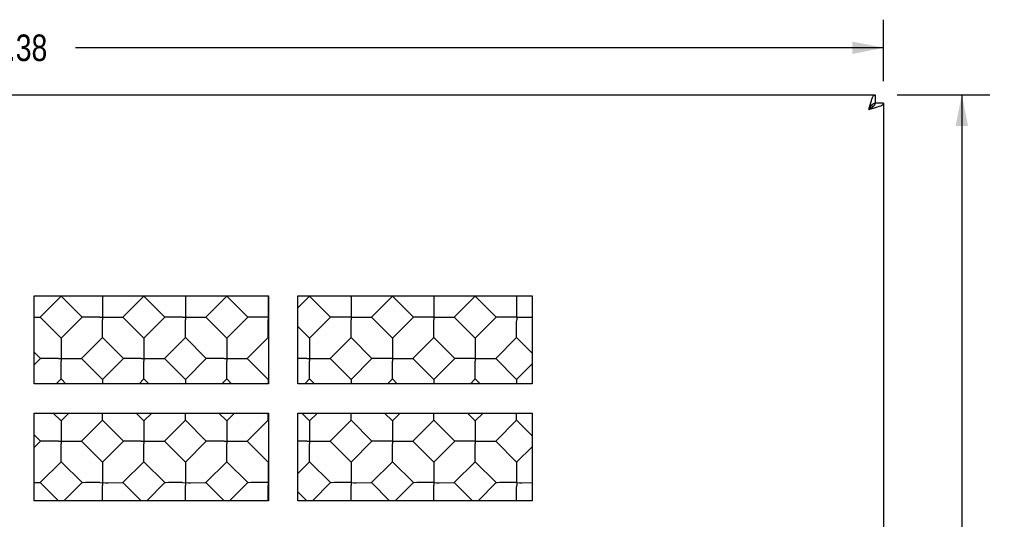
# Model space of a CAD drawing. Header units: inches. Extents: x 0 to 22.7, y 0 to 14.7.
# Tile 9 of 14: x 4.6 to 8.8, y 6.7 to 8.9. Entities that reach past the tile are written whole.
import ezdxf

# ---------------------------------------------------------------- set-up
doc = ezdxf.new("R2010")
doc.units = ezdxf.units.IN
doc.header["$LTSCALE"] = 1.246667
doc.header["$MEASUREMENT"] = 0
doc.layers.get('0').update_dxf_attribs({"linetype": 'CONTINUOUS'})
doc.styles.get("Standard").update_dxf_attribs({"font": 'txt', "width": 0.8})
doc.dimstyles.new('DIMSTYLE_1', dxfattribs={"dimtxt": 0.113333, "dimasz": 0.133333, "dimexe": 0.09, "dimexo": 0.07, "dimgap": 0.0425, "dimtad": 0, "dimtih": 1, "dimtoh": 1, "dimzin": 4, "dimdsep": 46, "dimtxsty": 'Standard', "dimblk": '_FILLED', "dimblk1": '_FILLED', "dimblk2": '_FILLED', "dimcen": 0.09, "dimadec": 0, "dimazin": 0, "dimtfac": 1, "dimtofl": 0, "dimtmove": 0, "dimatfit": 3, "dimldrblk": '_FILLED', "dimfxl": 0, "dimtolj": 1, "dimtzin": 4, "dimarcsym": 0})

# ---------------------------------------------------------------- blocks, each defined once
blk = doc.blocks.new('_FILLED')
at = {"color": 0, "linetype": 'ByBlock'}
blk.add_solid([(0, 0), (-1, 0.2), (-1, -0.2)], dxfattribs=at)
blk = doc.blocks.new('*D3')
at = {"color": 2, "linetype": 'Continuous'}
for p, q in [((8.3836, 8.5539), (8.7803, 8.5539)), ((8.6603, 8.5539), (8.6603, 5.6203)), ((8.6603, 2.4599), (8.6603, 5.3936)), ((8.3836, 2.4599), (8.7803, 2.4599))]:
    blk.add_line(p, q, dxfattribs=at)
at = {"color": 2, "linetype": 'Continuous', "xscale": 0.1333333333, "yscale": 0.1333333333, "zscale": 0.1333333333}
for p, rotation in [((8.6603, 8.5539), 90), ((8.6603, 2.4599), 270)]:
    blk.add_blockref('_FILLED', p, dxfattribs=dict(at, rotation=rotation))
at = {"color": 2, "linetype": 'Continuous', "insert": (8.6603, 5.5636), "char_height": 0.11333, "width": 0.362667, "attachment_point": 2, "line_spacing_factor": 0.9}
blk.add_mtext('6.09', dxfattribs=at)
blk = doc.blocks.new('*D4')
at = {"color": 2, "linetype": 'Continuous'}
for p, q in [((0.9513, 8.6113), (0.9513, 8.8743)), ((8.3263, 8.6113), (8.3263, 8.8743)), ((0.9513, 8.7543), (4.4008, 8.7543)), ((8.3263, 8.7543), (4.8768, 8.7543))]:
    blk.add_line(p, q, dxfattribs=at)
at = {"color": 2, "linetype": 'Continuous', "xscale": 0.1333333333, "yscale": 0.1333333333, "zscale": 0.1333333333, "rotation": 180}
blk.add_blockref('_FILLED', (0.9513, 8.7543), dxfattribs=at)
at = {"color": 2, "linetype": 'Continuous', "xscale": 0.1333333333, "yscale": 0.1333333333, "zscale": 0.1333333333}
blk.add_blockref('_FILLED', (8.3263, 8.7543), dxfattribs=at)
at = {"color": 2, "linetype": 'Continuous', "insert": (4.6388, 8.811), "char_height": 0.11333, "width": 0.362667, "attachment_point": 2, "line_spacing_factor": 0.9}
blk.add_mtext('7.38', dxfattribs=at)

msp = doc.modelspace()

# ---------------------------------------------------------------- linework, layer by layer
at = {"color": 3, "linetype": 'Continuous'}
for p, q in [((0.9873, 8.5539), (8.2903, 8.5539)), ((8.3263, 8.5179), (8.3263, 2.4959)), ((4.7013, 7.3194), (4.7013, 7.6944)), ((4.7013, 7.6944), (5.7013, 7.6944)), ((5.7013, 7.6944), (5.7013, 7.3194)), ((5.8263, 7.3194), (5.8263, 7.6944)), ((5.8263, 7.6944), (6.8263, 7.6944)), ((6.8263, 7.6944), (6.8263, 7.3194)), ((5.7013, 7.3194), (4.7013, 7.3194)), ((6.8263, 7.3194), (5.8263, 7.3194)), ((4.7013, 6.8194), (4.7013, 7.1944)), ((4.7013, 7.1944), (5.7013, 7.1944)), ((5.7013, 7.1944), (5.7013, 6.8194)), ((5.8263, 6.8194), (5.8263, 7.1944)), ((5.8263, 7.1944), (6.8263, 7.1944)), ((6.8263, 7.1944), (6.8263, 6.8194)), ((5.7013, 6.8194), (4.7013, 6.8194)), ((6.8263, 6.8194), (5.8263, 6.8194))]:
    msp.add_line(p, q, dxfattribs=at)
at = {"color": 7, "linetype": 'Continuous'}
for p, q in [((8.2903, 8.5539), (8.2903, 8.5179)), ((8.3263, 8.5179), (8.2903, 8.5179)), ((4.7261, 7.6043), (4.8156, 7.6938)), ((4.8156, 7.6938), (4.9051, 7.6043)), ((4.9894, 7.6944), (4.9924, 7.6915)), ((4.9924, 7.6915), (4.9953, 7.6944)), ((5.0796, 7.6043), (5.1691, 7.6938)), ((5.1691, 7.6938), (5.2587, 7.6043)), ((5.343, 7.6944), (5.3459, 7.6915)), ((5.3459, 7.6915), (5.3488, 7.6944)), ((5.4332, 7.6043), (5.5227, 7.6938)), ((5.5227, 7.6938), (5.6122, 7.6043)), ((5.6965, 7.6944), (5.6995, 7.6915)), ((5.8263, 7.6439), (5.8762, 7.6938)), ((5.8762, 7.6938), (5.9658, 7.6043)), ((6.0501, 7.6944), (6.053, 7.6915)), ((6.053, 7.6915), (6.0559, 7.6944)), ((6.1403, 7.6043), (6.2298, 7.6938)), ((6.2298, 7.6938), (6.3193, 7.6043)), ((6.4036, 7.6944), (6.4066, 7.6915)), ((6.4066, 7.6915), (6.4095, 7.6944)), ((6.4938, 7.6043), (6.5833, 7.6938)), ((6.5833, 7.6938), (6.6729, 7.6043)), ((6.7572, 7.6944), (6.7601, 7.6915)), ((6.7601, 7.6915), (6.7631, 7.6944)), ((4.7013, 7.6043), (4.726, 7.6043)), ((4.7261, 7.6043), (4.8156, 7.5147)), ((4.8156, 7.5147), (4.9051, 7.6043)), ((4.9073, 7.6043), (4.9051, 7.6043)), ((4.9807, 7.6043), (4.9697, 7.6043)), ((4.9924, 7.5816), (4.9924, 7.5926)), ((5.0151, 7.6043), (5.0775, 7.6043)), ((5.0775, 7.6043), (5.0796, 7.6043)), ((5.0796, 7.6043), (5.1691, 7.5147)), ((5.1691, 7.5147), (5.2587, 7.6043)), ((5.2608, 7.6043), (5.2587, 7.6043)), ((5.3343, 7.6043), (5.3233, 7.6043)), ((5.3459, 7.5816), (5.346, 7.5926)), ((5.3686, 7.6043), (5.431, 7.6043)), ((5.431, 7.6043), (5.4332, 7.6043)), ((5.4332, 7.6043), (5.5227, 7.5147)), ((5.5227, 7.5147), (5.6122, 7.6043)), ((5.6144, 7.6043), (5.6122, 7.6043)), ((5.6995, 7.5816), (5.6995, 7.5926)), ((5.8762, 7.5147), (5.9658, 7.6043)), ((5.9679, 7.6043), (5.9658, 7.6043)), ((6.053, 7.5816), (6.0531, 7.5926)), ((6.0757, 7.6043), (6.1381, 7.6043)), ((6.1381, 7.6043), (6.1403, 7.6043)), ((6.1403, 7.6043), (6.2298, 7.5147)), ((6.2298, 7.5147), (6.3193, 7.6043)), ((6.3215, 7.6043), (6.3193, 7.6043)), ((6.4066, 7.5816), (6.4066, 7.5926)), ((6.4293, 7.6043), (6.4917, 7.6043)), ((6.4917, 7.6043), (6.4938, 7.6043)), ((6.4938, 7.6043), (6.5833, 7.5147)), ((6.5833, 7.5147), (6.6729, 7.6043)), ((6.675, 7.6043), (6.6729, 7.6043)), ((6.7601, 7.5816), (6.7602, 7.5926)), ((6.7828, 7.6043), (6.8263, 7.6043)), ((5.8263, 7.5647), (5.8762, 7.5147)), ((4.9028, 7.4275), (4.9924, 7.517)), ((4.9924, 7.517), (5.0819, 7.4275)), ((5.2564, 7.4275), (5.3459, 7.517)), ((5.3459, 7.517), (5.4354, 7.4275)), ((5.6099, 7.4275), (5.6995, 7.517)), ((5.9635, 7.4275), (6.053, 7.517)), ((6.053, 7.517), (6.1425, 7.4275)), ((6.317, 7.4275), (6.4066, 7.517)), ((6.4066, 7.517), (6.4961, 7.4275)), ((6.6706, 7.4275), (6.7601, 7.517)), ((6.7601, 7.517), (6.8263, 7.4508)), ((4.7013, 7.4545), (4.7283, 7.4275)), ((4.7013, 7.4005), (4.7283, 7.4275)), ((4.7305, 7.4275), (4.7283, 7.4275)), ((4.8039, 7.4275), (4.7929, 7.4275)), ((4.8156, 7.4048), (4.8156, 7.4158)), ((4.8383, 7.4275), (4.9007, 7.4275)), ((4.9007, 7.4275), (4.9028, 7.4275)), ((4.9028, 7.4275), (4.9924, 7.338)), ((4.9924, 7.338), (5.0819, 7.4275)), ((5.0841, 7.4275), (5.0819, 7.4275)), ((5.1575, 7.4275), (5.1465, 7.4275)), ((5.1691, 7.4048), (5.1692, 7.4158)), ((5.1918, 7.4275), (5.2542, 7.4275)), ((5.2542, 7.4275), (5.2564, 7.4275)), ((5.2564, 7.4275), (5.3459, 7.338)), ((5.3459, 7.338), (5.4354, 7.4275)), ((5.4376, 7.4275), (5.4354, 7.4275)), ((5.511, 7.4275), (5.5001, 7.4275)), ((5.5227, 7.4048), (5.5227, 7.4158)), ((5.5454, 7.4275), (5.6078, 7.4275)), ((5.6078, 7.4275), (5.6099, 7.4275)), ((5.6099, 7.4275), (5.6995, 7.338)), ((5.8536, 7.4275), (5.8263, 7.4275)), ((5.8646, 7.4275), (5.8536, 7.4275)), ((5.8763, 7.4048), (5.8763, 7.4158)), ((5.8989, 7.4275), (5.9613, 7.4275)), ((5.9613, 7.4275), (5.9635, 7.4275)), ((5.9635, 7.4275), (6.053, 7.338)), ((6.053, 7.338), (6.1425, 7.4275)), ((6.1447, 7.4275), (6.1426, 7.4275)), ((6.2298, 7.4048), (6.2298, 7.4158)), ((6.2525, 7.4275), (6.3149, 7.4275)), ((6.3149, 7.4275), (6.317, 7.4275)), ((6.317, 7.4275), (6.4066, 7.338)), ((6.4066, 7.338), (6.4961, 7.4275)), ((6.4983, 7.4275), (6.4961, 7.4275)), ((6.5834, 7.4048), (6.5834, 7.4158)), ((6.606, 7.4275), (6.6684, 7.4275)), ((6.6684, 7.4275), (6.6706, 7.4275)), ((6.6706, 7.4275), (6.7601, 7.338)), ((6.7601, 7.338), (6.8263, 7.4041)), ((4.7948, 7.3194), (4.8156, 7.3402)), ((4.8156, 7.3402), (4.8364, 7.3194)), ((5.1483, 7.3194), (5.1691, 7.3402)), ((5.1691, 7.3402), (5.1899, 7.3194)), ((5.5019, 7.3194), (5.5227, 7.3402)), ((5.5227, 7.3402), (5.5435, 7.3194)), ((5.8554, 7.3194), (5.8762, 7.3402)), ((5.8762, 7.3402), (5.897, 7.3194)), ((6.209, 7.3194), (6.2298, 7.3402)), ((6.2298, 7.3402), (6.2506, 7.3194)), ((6.5626, 7.3194), (6.5833, 7.3402)), ((6.5833, 7.3402), (6.6041, 7.3194)), ((4.7823, 7.1944), (4.8156, 7.1612)), ((4.8156, 7.1612), (4.8488, 7.1944)), ((5.1359, 7.1944), (5.1691, 7.1612)), ((5.1691, 7.1612), (5.2024, 7.1944)), ((5.4894, 7.1944), (5.5227, 7.1612)), ((5.5227, 7.1612), (5.5559, 7.1944)), ((5.843, 7.1944), (5.8762, 7.1612)), ((5.8762, 7.1612), (5.9095, 7.1944)), ((6.1965, 7.1944), (6.2298, 7.1612)), ((6.2298, 7.1612), (6.2631, 7.1944)), ((6.5501, 7.1944), (6.5833, 7.1612)), ((6.5833, 7.1612), (6.6166, 7.1944)), ((4.9028, 7.0739), (4.9924, 7.1635)), ((4.9924, 7.1635), (5.0819, 7.0739)), ((5.2564, 7.0739), (5.3459, 7.1635)), ((5.3459, 7.1635), (5.4354, 7.0739)), ((5.6099, 7.0739), (5.6995, 7.1635)), ((5.9635, 7.0739), (6.053, 7.1635)), ((6.053, 7.1635), (6.1425, 7.0739)), ((6.317, 7.0739), (6.4066, 7.1635)), ((6.4066, 7.1635), (6.4961, 7.0739)), ((6.6706, 7.0739), (6.7601, 7.1635)), ((6.7601, 7.1635), (6.8263, 7.0973)), ((4.7013, 7.101), (4.7283, 7.0739)), ((4.7013, 7.0469), (4.7283, 7.0739)), ((4.7305, 7.0739), (4.7283, 7.0739)), ((4.8039, 7.074), (4.7929, 7.0739)), ((4.8156, 7.0512), (4.8156, 7.0623)), ((4.8383, 7.0739), (4.9007, 7.0739)), ((4.9007, 7.0739), (4.9028, 7.0739)), ((4.9028, 7.0739), (4.9924, 6.9844)), ((4.9924, 6.9844), (5.0819, 7.0739)), ((5.0841, 7.0739), (5.0819, 7.0739)), ((5.1575, 7.074), (5.1465, 7.0739)), ((5.1691, 7.0512), (5.1692, 7.0623)), ((5.1918, 7.0739), (5.2542, 7.0739)), ((5.2542, 7.0739), (5.2564, 7.0739)), ((5.2564, 7.0739), (5.3459, 6.9844)), ((5.3459, 6.9844), (5.4354, 7.0739)), ((5.4376, 7.0739), (5.4354, 7.0739)), ((5.511, 7.074), (5.5001, 7.0739)), ((5.5227, 7.0512), (5.5227, 7.0623)), ((5.5454, 7.0739), (5.6078, 7.0739)), ((5.6078, 7.0739), (5.6099, 7.0739)), ((5.6099, 7.0739), (5.6995, 6.9844)), ((5.8536, 7.0739), (5.8263, 7.0739)), ((5.8646, 7.074), (5.8536, 7.0739)), ((5.8763, 7.0512), (5.8763, 7.0623)), ((5.8989, 7.0739), (5.9613, 7.0739)), ((5.9613, 7.0739), (5.9635, 7.0739)), ((5.9635, 7.0739), (6.053, 6.9844)), ((6.053, 6.9844), (6.1425, 7.0739)), ((6.1447, 7.0739), (6.1426, 7.0739)), ((6.2298, 7.0512), (6.2298, 7.0623)), ((6.2525, 7.0739), (6.3149, 7.0739)), ((6.3149, 7.0739), (6.317, 7.0739)), ((6.317, 7.0739), (6.4066, 6.9844)), ((6.4066, 6.9844), (6.4961, 7.0739)), ((6.4983, 7.0739), (6.4961, 7.0739)), ((6.5834, 7.0512), (6.5834, 7.0623)), ((6.606, 7.0739), (6.6684, 7.0739)), ((6.6684, 7.0739), (6.6706, 7.0739)), ((6.6706, 7.0739), (6.7601, 6.9844)), ((6.7601, 6.9844), (6.8263, 7.0506)), ((4.7261, 6.8972), (4.8156, 6.9867)), ((4.8156, 6.9867), (4.9051, 6.8972)), ((5.0796, 6.8972), (5.1691, 6.9867)), ((5.1691, 6.9867), (5.2587, 6.8972)), ((5.4332, 6.8972), (5.5227, 6.9867)), ((5.5227, 6.9867), (5.6122, 6.8972)), ((5.8263, 6.9367), (5.8762, 6.9867)), ((5.8762, 6.9867), (5.9658, 6.8972)), ((6.1403, 6.8972), (6.2298, 6.9867)), ((6.2298, 6.9867), (6.3193, 6.8972)), ((6.4938, 6.8972), (6.5833, 6.9867)), ((6.5833, 6.9867), (6.6729, 6.8972)), ((4.7013, 6.8972), (4.726, 6.8972)), ((4.7261, 6.8972), (4.8038, 6.8194)), ((4.8274, 6.8194), (4.9051, 6.8972)), ((4.9073, 6.8971), (4.9051, 6.8972)), ((4.9807, 6.8972), (4.9697, 6.8972)), ((5.0151, 6.8971), (5.0775, 6.8972)), ((5.0775, 6.8972), (5.0796, 6.8972)), ((5.0796, 6.8972), (5.1573, 6.8194)), ((5.1809, 6.8194), (5.2587, 6.8972)), ((5.2608, 6.8971), (5.2587, 6.8972)), ((5.3343, 6.8972), (5.3233, 6.8972)), ((5.3686, 6.8971), (5.431, 6.8972)), ((5.431, 6.8972), (5.4332, 6.8972)), ((5.4332, 6.8972), (5.5109, 6.8194)), ((5.5345, 6.8194), (5.6122, 6.8972)), ((5.6144, 6.8971), (5.6122, 6.8972)), ((5.8881, 6.8194), (5.9658, 6.8972)), ((5.9679, 6.8971), (5.9658, 6.8972)), ((6.0757, 6.8971), (6.1381, 6.8972)), ((6.1381, 6.8972), (6.1403, 6.8972)), ((6.1403, 6.8972), (6.218, 6.8194)), ((6.2416, 6.8194), (6.3193, 6.8972)), ((6.3215, 6.8971), (6.3193, 6.8972)), ((6.4293, 6.8971), (6.4917, 6.8972)), ((6.4917, 6.8972), (6.4938, 6.8972)), ((6.4938, 6.8972), (6.5715, 6.8194)), ((6.5952, 6.8194), (6.6729, 6.8972)), ((6.675, 6.8971), (6.6729, 6.8972)), ((6.7828, 6.8971), (6.8263, 6.8972)), ((4.9924, 6.8745), (4.9924, 6.8855)), ((4.9924, 6.8194), (4.9924, 6.8745)), ((5.3459, 6.8745), (5.346, 6.8855)), ((5.3459, 6.8194), (5.3459, 6.8745)), ((5.6995, 6.8745), (5.6995, 6.8855)), ((5.6995, 6.838), (5.6995, 6.8745)), ((5.8263, 6.8576), (5.8644, 6.8194)), ((6.053, 6.8745), (6.0531, 6.8855)), ((6.053, 6.8194), (6.053, 6.8745)), ((6.4066, 6.8745), (6.4066, 6.8855)), ((6.4066, 6.8194), (6.4066, 6.8745)), ((6.7601, 6.8745), (6.7602, 6.8855)), ((6.7601, 6.8194), (6.7601, 6.8745)), ((5.6995, 6.8194), (5.6995, 6.838))]:
    msp.add_line(p, q, dxfattribs=at)
at = {"color": 3, "linetype": 'Continuous'}
for points in [[(8.2687, 8.5104), (8.2714, 8.5196), (8.2741, 8.5281), (8.2768, 8.5355), (8.2795, 8.5418), (8.2822, 8.5471), (8.2849, 8.5509), (8.2876, 8.5532), (8.2903, 8.5539)], [(8.2633, 8.4909), (8.266, 8.5007), (8.2687, 8.5104)], [(8.2633, 8.4909), (8.2731, 8.4936), (8.2827, 8.4963)], [(8.2827, 8.4963), (8.2919, 8.4991), (8.3004, 8.5018), (8.3079, 8.5044), (8.3142, 8.5071), (8.3194, 8.5098), (8.3232, 8.5126), (8.3255, 8.5153), (8.3263, 8.5179)]]:
    msp.add_lwpolyline(points, dxfattribs=at)
at = {"color": 7, "linetype": 'Continuous'}
for points in [[(8.2633, 8.4909), (8.2686, 8.4943), (8.2736, 8.4977), (8.2783, 8.5011), (8.2824, 8.5044), (8.2858, 8.5078), (8.2883, 8.5112), (8.2898, 8.5146), (8.2903, 8.5179)], [(8.2633, 8.4909), (8.2667, 8.4962), (8.2701, 8.5013), (8.2734, 8.5059), (8.2768, 8.51), (8.2802, 8.5134), (8.2836, 8.5159), (8.2869, 8.5174), (8.2903, 8.5179)], [(4.9924, 7.6915), (4.9924, 7.6894), (4.9923, 7.6269)], [(5.3459, 7.6915), (5.3459, 7.6894), (5.3459, 7.6269)], [(5.6995, 7.6915), (5.6995, 7.6894), (5.6995, 7.6269)], [(6.053, 7.6915), (6.053, 7.6894), (6.053, 7.6269)], [(6.4066, 7.6915), (6.4066, 7.6894), (6.4066, 7.6269)], [(6.7601, 7.6915), (6.7601, 7.6894), (6.7601, 7.6269)], [(4.9923, 7.6269), (4.9923, 7.6159), (4.9924, 7.5926)], [(5.3459, 7.6269), (5.3459, 7.6159), (5.346, 7.5926)], [(5.6995, 7.6269), (5.6994, 7.6159), (5.6995, 7.5926)], [(6.053, 7.6269), (6.053, 7.6159), (6.0531, 7.5926)], [(6.4066, 7.6269), (6.4065, 7.6159), (6.4066, 7.5926)], [(6.7601, 7.6269), (6.7601, 7.6159), (6.7602, 7.5926)], [(4.9697, 7.6043), (4.92, 7.6043), (4.9073, 7.6043)], [(4.9807, 7.6043), (5.0041, 7.6042), (5.0151, 7.6043)], [(4.9924, 7.517), (4.9923, 7.5192), (4.9924, 7.5816)], [(5.3233, 7.6043), (5.2736, 7.6043), (5.2608, 7.6043)], [(5.3343, 7.6043), (5.3576, 7.6042), (5.3686, 7.6043)], [(5.3459, 7.517), (5.3459, 7.5192), (5.3459, 7.5816)], [(5.6768, 7.6043), (5.6271, 7.6043), (5.6144, 7.6043)], [(5.6995, 7.6043), (5.6878, 7.6043), (5.6768, 7.6043)], [(5.6995, 7.517), (5.6995, 7.5192), (5.6995, 7.5816)], [(6.0304, 7.6043), (5.9807, 7.6043), (5.9679, 7.6043)], [(6.053, 7.6043), (6.0414, 7.6043), (6.0304, 7.6043)], [(6.053, 7.6043), (6.0647, 7.6042), (6.0757, 7.6043)], [(6.053, 7.517), (6.053, 7.5192), (6.053, 7.5816)], [(6.3839, 7.6043), (6.3342, 7.6043), (6.3215, 7.6043)], [(6.4066, 7.6043), (6.3949, 7.6043), (6.3839, 7.6043)], [(6.4066, 7.6043), (6.4183, 7.6042), (6.4293, 7.6043)], [(6.4066, 7.517), (6.4066, 7.5192), (6.4066, 7.5816)], [(6.7273, 7.6043), (6.6878, 7.6043), (6.675, 7.6043)], [(6.7601, 7.6043), (6.7485, 7.6043), (6.7375, 7.6043), (6.7273, 7.6043)], [(6.7601, 7.6043), (6.7718, 7.6042), (6.7828, 7.6043)], [(6.7601, 7.517), (6.7601, 7.5192), (6.7601, 7.5816)], [(4.8156, 7.5147), (4.8156, 7.5126), (4.8156, 7.4501)], [(5.1691, 7.5147), (5.1691, 7.5126), (5.1691, 7.4501)], [(5.5227, 7.5147), (5.5227, 7.5126), (5.5227, 7.4501)], [(5.8762, 7.5147), (5.8763, 7.5126), (5.8762, 7.4501)], [(6.2298, 7.5147), (6.2298, 7.5126), (6.2298, 7.4501)], [(6.5834, 7.5147), (6.5834, 7.5126), (6.5833, 7.4501)], [(4.8156, 7.4501), (4.8155, 7.4391), (4.8156, 7.4158)], [(5.1691, 7.4501), (5.1691, 7.4391), (5.1692, 7.4158)], [(5.5227, 7.4501), (5.5226, 7.4391), (5.5227, 7.4158)], [(5.8762, 7.4501), (5.8762, 7.4391), (5.8763, 7.4158)], [(6.2298, 7.4501), (6.2298, 7.4391), (6.2298, 7.4158)], [(6.5833, 7.4501), (6.5833, 7.4391), (6.5834, 7.4158)], [(4.7929, 7.4275), (4.7432, 7.4275), (4.7305, 7.4275)], [(4.8039, 7.4275), (4.8273, 7.4274), (4.8383, 7.4275)], [(4.8156, 7.3402), (4.8156, 7.3424), (4.8156, 7.4048)], [(5.1465, 7.4275), (5.0968, 7.4275), (5.0841, 7.4275)], [(5.1575, 7.4275), (5.1808, 7.4274), (5.1918, 7.4275)], [(5.1691, 7.3402), (5.1691, 7.3424), (5.1691, 7.4048)], [(5.5001, 7.4275), (5.4503, 7.4275), (5.4376, 7.4275)], [(5.511, 7.4275), (5.5344, 7.4274), (5.5454, 7.4275)], [(5.5227, 7.3402), (5.5227, 7.3424), (5.5227, 7.4048)], [(5.8646, 7.4275), (5.8879, 7.4274), (5.8989, 7.4275)], [(5.8762, 7.3402), (5.8762, 7.3424), (5.8763, 7.4048)], [(6.2072, 7.4275), (6.1574, 7.4275), (6.1447, 7.4275)], [(6.2298, 7.4275), (6.2181, 7.4275), (6.2072, 7.4275)], [(6.2298, 7.4275), (6.2415, 7.4274), (6.2525, 7.4275)], [(6.2298, 7.3402), (6.2298, 7.3424), (6.2298, 7.4048)], [(6.5505, 7.4275), (6.511, 7.4275), (6.4983, 7.4275)], [(6.5833, 7.4275), (6.5717, 7.4275), (6.5607, 7.4275), (6.5505, 7.4275)], [(6.5833, 7.4275), (6.595, 7.4274), (6.606, 7.4275)], [(6.5833, 7.3402), (6.5833, 7.3424), (6.5834, 7.4048)], [(4.9924, 7.338), (4.9924, 7.3358), (4.9924, 7.3194)], [(5.3459, 7.338), (5.3459, 7.3358), (5.3459, 7.3194)], [(5.6995, 7.338), (5.6995, 7.3358), (5.6995, 7.3194)], [(6.053, 7.338), (6.053, 7.3358), (6.053, 7.3194)], [(6.4066, 7.338), (6.4066, 7.3358), (6.4066, 7.3194)], [(6.7601, 7.338), (6.7601, 7.3358), (6.7601, 7.3194)], [(4.9924, 7.1635), (4.9923, 7.1656), (4.9924, 7.1944)], [(5.3459, 7.1635), (5.3459, 7.1656), (5.3459, 7.1944)], [(5.6995, 7.1635), (5.6995, 7.1656), (5.6995, 7.1944)], [(6.053, 7.1635), (6.053, 7.1656), (6.053, 7.1944)], [(6.4066, 7.1635), (6.4066, 7.1656), (6.4066, 7.1944)], [(6.7601, 7.1635), (6.7601, 7.1656), (6.7601, 7.1944)], [(4.8156, 7.1612), (4.8156, 7.159), (4.8156, 7.0966)], [(5.1691, 7.1612), (5.1691, 7.159), (5.1691, 7.0966)], [(5.5227, 7.1612), (5.5227, 7.159), (5.5227, 7.0966)], [(5.8762, 7.1612), (5.8763, 7.159), (5.8762, 7.0966)], [(6.2298, 7.1612), (6.2298, 7.159), (6.2298, 7.0966)], [(6.5834, 7.1612), (6.5834, 7.159), (6.5833, 7.0966)], [(4.7929, 7.0739), (4.7432, 7.0739), (4.7305, 7.0739)], [(4.8039, 7.074), (4.8273, 7.0739), (4.8383, 7.0739)], [(4.8156, 7.0966), (4.8155, 7.0856), (4.8156, 7.0623)], [(5.1465, 7.0739), (5.0968, 7.0739), (5.0841, 7.0739)], [(5.1575, 7.074), (5.1808, 7.0739), (5.1918, 7.0739)], [(5.1691, 7.0966), (5.1691, 7.0856), (5.1692, 7.0623)], [(5.5001, 7.0739), (5.4503, 7.0739), (5.4376, 7.0739)], [(5.511, 7.074), (5.5344, 7.0739), (5.5454, 7.0739)], [(5.5227, 7.0966), (5.5226, 7.0856), (5.5227, 7.0623)], [(5.8646, 7.074), (5.8879, 7.0739), (5.8989, 7.0739)], [(5.8762, 7.0966), (5.8762, 7.0856), (5.8763, 7.0623)], [(6.2072, 7.0739), (6.1574, 7.0739), (6.1447, 7.0739)], [(6.2298, 7.0739), (6.2181, 7.074), (6.2072, 7.0739)], [(6.2298, 7.0966), (6.2298, 7.0856), (6.2298, 7.0623)], [(6.2298, 7.0739), (6.2415, 7.0739), (6.2525, 7.0739)], [(6.5607, 7.0739), (6.511, 7.0739), (6.4983, 7.0739)], [(6.5833, 7.0739), (6.5717, 7.074), (6.5607, 7.0739)], [(6.5833, 7.0966), (6.5833, 7.0856), (6.5834, 7.0623)], [(6.5833, 7.0739), (6.595, 7.0739), (6.606, 7.0739)], [(4.8156, 6.9867), (4.8156, 6.9888), (4.8156, 7.0512)], [(5.1691, 6.9867), (5.1691, 6.9888), (5.1691, 7.0512)], [(5.5227, 6.9867), (5.5227, 6.9888), (5.5227, 7.0512)], [(5.8762, 6.9867), (5.8762, 6.9888), (5.8763, 7.0512)], [(6.2298, 6.9867), (6.2298, 6.9888), (6.2298, 7.0512)], [(6.5833, 6.9867), (6.5833, 6.9888), (6.5834, 7.0512)], [(4.9924, 6.9844), (4.9924, 6.9822), (4.9923, 6.9198)], [(5.3459, 6.9844), (5.3459, 6.9822), (5.3459, 6.9198)], [(5.6995, 6.9844), (5.6995, 6.9822), (5.6995, 6.9198)], [(6.053, 6.9844), (6.053, 6.9822), (6.053, 6.9198)], [(6.4066, 6.9844), (6.4066, 6.9822), (6.4066, 6.9198)], [(6.7601, 6.9844), (6.7601, 6.9822), (6.7601, 6.9198)], [(4.9697, 6.8972), (4.92, 6.8972), (4.9073, 6.8971)], [(4.9807, 6.8972), (5.0041, 6.8971), (5.0151, 6.8971)], [(4.9923, 6.9198), (4.9923, 6.9088), (4.9924, 6.8855)], [(5.3233, 6.8972), (5.2736, 6.8972), (5.2608, 6.8971)], [(5.3343, 6.8972), (5.3576, 6.8971), (5.3686, 6.8971)], [(5.3459, 6.9198), (5.3459, 6.9088), (5.346, 6.8855)], [(5.6768, 6.8972), (5.6271, 6.8972), (5.6144, 6.8971)], [(5.6995, 6.8972), (5.6878, 6.8972), (5.6768, 6.8972)], [(5.6995, 6.9198), (5.6994, 6.9088), (5.6995, 6.8855)], [(6.0304, 6.8972), (5.9807, 6.8972), (5.9679, 6.8971)], [(6.053, 6.8972), (6.0414, 6.8972), (6.0304, 6.8972)], [(6.053, 6.9198), (6.053, 6.9088), (6.0531, 6.8855)], [(6.053, 6.8972), (6.0647, 6.8971), (6.0757, 6.8971)], [(6.3839, 6.8972), (6.3342, 6.8972), (6.3215, 6.8971)], [(6.4066, 6.8972), (6.3949, 6.8972), (6.3839, 6.8972)], [(6.4066, 6.9198), (6.4065, 6.9088), (6.4066, 6.8855)], [(6.4066, 6.8972), (6.4183, 6.8971), (6.4293, 6.8971)], [(6.7273, 6.8972), (6.6878, 6.8972), (6.675, 6.8971)], [(6.7601, 6.8972), (6.7485, 6.8972), (6.7375, 6.8972), (6.7273, 6.8972)], [(6.7601, 6.9198), (6.7601, 6.9088), (6.7602, 6.8855)], [(6.7601, 6.8972), (6.7718, 6.8971), (6.7828, 6.8971)]]:
    msp.add_lwpolyline(points, dxfattribs=at)

# ---------------------------------------------------------------- dimensions: what is measured, and where the dimension line sits
at = {"color": 2, "linetype": 'Continuous'}
for base, p1, p2, angle, picture, middle in [((0.9513057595, 8.7542941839), (8.3263057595, 8.541278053), (0.9513057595, 8.541278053), 180, '*D4', (4.6388057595, 8.7542941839)), ((8.6603, 2.4599), (8.3136, 8.5539), (8.3136, 2.4599), 270, '*D3', (8.6603, 5.5069))]:
    dim = msp.add_linear_dim(base=base, p1=p1, p2=p2, angle=angle, dimstyle='DIMSTYLE_1', dxfattribs=at)
    dim.commit()
    dim.dimension.update_dxf_attribs({"geometry": picture, "text_midpoint": middle, "dimtype": 160})

doc.saveas('drawing.dxf')
